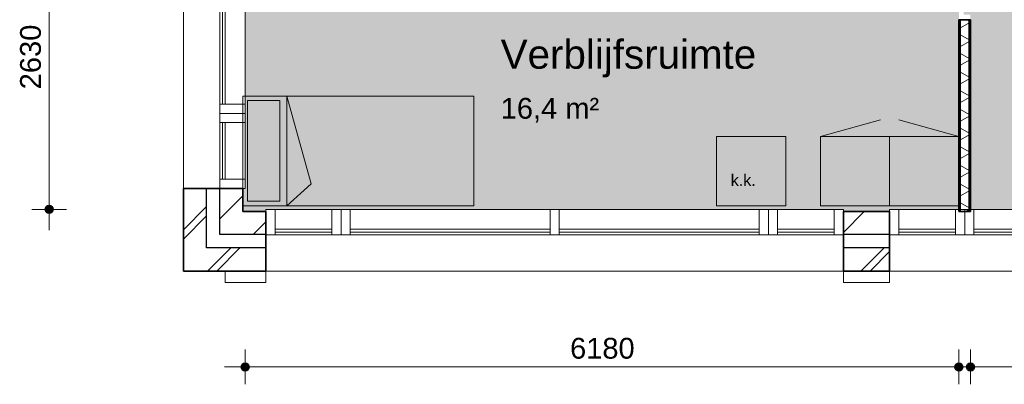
# Model space of a CAD drawing. Header units: millimetres. Extents: x 76115 to 117635, y -12665 to 37646.
# Tile 2 of 52: x 76115 to 84641, y 2172 to 5326. Entities that reach past the tile are written whole.
import ezdxf

# ---------------------------------------------------------------- set-up
doc = ezdxf.new("R2010")
doc.units = ezdxf.units.MM
for name, color, linetype, lineweight in [('A-ANNO-DIMS', 211, 'Continuous', 9), ('A-ANNO-DIMS-100', 211, 'Continuous', 9), ('A-AREA-IDEN', 2, 'Continuous', 13), ('A-AREA-PATT', 32, 'Continuous', 9), ('A-DETL', 90, 'Continuous', 13), ('A-GLAZ-CURT', 52, 'Continuous', 13), ('A-GLAZ-CWMG', 51, 'Continuous', 13), ('A-WALL', 113, 'Continuous', 18), ('A-WALL-PATT', 111, 'Continuous', 35), ('G-ANNO-TEXT', 231, 'Continuous', 9), ('I-WALL', 2, 'Continuous', 18)]:
    doc.layers.add(name, color=color, linetype=linetype, lineweight=lineweight)
doc.styles.add('Arial', font='arial.ttf', dxfattribs={"height": 180})
doc.styles.add('Arial_1', font='arial.ttf', dxfattribs={"height": 250})
doc.styles.add('Arial_2', font='arial.ttf', dxfattribs={"height": 100})
doc.dimstyles.new('1_8mm', dxfattribs={"dimscale": 304.8, "dimtxt": 183.646692, "dimasz": 0.918635, "dimexe": 0.492126, "dimexo": 0.0625, "dimgap": 0.059055, "dimtad": 1, "dimdec": 0, "dimrnd": 5, "dimzin": 0, "dimdsep": 46, "dimtxsty": 'Arial', "dimblk1": 'DOTSMALL', "dimblk2": 'DOTSMALL', "dimsah": 1, "dimcen": 0.09, "dimdle": 0.590551, "dimazin": 0, "dimtfac": 1, "dimtdec": 4, "dimtix": 1, "dimtmove": 0, "dimatfit": 3, "dimfxl": 0.492126, "dimfxlon": 1, "dimtvp": 1, "dimtolj": 1, "dimtzin": 0, "dimlwd": 13, "dimlwe": 13, "dimarcsym": 2})
pattern_1 = [(45, (0, 0), (-282.8427, 282.8427), []), (45, (0, 80), (-282.8427, 282.8427), [])]
pattern_2 = [(45, (0, 0), (-212.132, 212.132), [])]
pattern_3 = [(180, (84347.65, 19856.22), (-2e-14, -200), []), (180, (84347.65, 19872.22), (-2e-14, -200), []), (180, (84347.65, 19888.22), (-2e-14, -200), []), (180, (84347.65, 19904.22), (-2e-14, -200), [])]

# ---------------------------------------------------------------- blocks, each defined once
blk = doc.blocks.new('Rectangular Mullion - 80x220-7501421-plot_01')
at = {"layer": 'A-GLAZ-CWMG'}
for p, q in [((-80, 0), (0, 0)), ((-80, -220), (-80, 0)), ((0, 0), (0, -220)), ((0, -220), (-80, -220))]:
    blk.add_line(p, q, dxfattribs=at)
blk = doc.blocks.new('System Panel - glas_offset-35-7501420-plot_01')
at = {"layer": 'A-GLAZ-CURT'}
for p, q in [((865, 47.5), (-865, 47.5)), ((-865, 47.5), (-865, 22.5)), ((-865, 22.5), (865, 22.5)), ((865, 22.5), (865, 47.5))]:
    blk.add_line(p, q, dxfattribs=at)
blk = doc.blocks.new('Rectangular Mullion - 80x220-V12-plot_01')
at = {"layer": 'A-GLAZ-CWMG'}
for p, q in [((77847.6, 4595.5), (77847.6, 6325.5)), ((78067.6, 4595.5), (78067.6, 6315.8))]:
    blk.add_line(p, q, dxfattribs=at)
blk = doc.blocks.new('System Panel - glas_offset-35-7501423-plot_01')
at = {"layer": 'A-GLAZ-CURT'}
for p, q in [((245, 47.5), (-245, 47.5)), ((-245, 47.5), (-245, 22.5)), ((-245, 22.5), (245, 22.5)), ((245, 22.5), (245, 47.5))]:
    blk.add_line(p, q, dxfattribs=at)
blk = doc.blocks.new('Rectangular Mullion - 80x220-7501419-plot_01')
at = {"layer": 'A-GLAZ-CWMG'}
for p, q in [((83727.6, 36265.8), (84217.7, 36265.8)), ((83727.6, 36045.8), (84217.7, 36045.8))]:
    blk.add_line(p, q, dxfattribs=at)
blk = doc.blocks.new('Rectangular Mullion - 80x220-7501424-plot_01')
at = {"layer": 'A-GLAZ-CWMG'}
for p, q in [((-80, 0), (0, 0)), ((-80, -220), (-80, 0)), ((0, 0), (0, -220)), ((0, -220), (-80, -220))]:
    blk.add_line(p, q, dxfattribs=at)
blk = doc.blocks.new('Rectangular Mullion - 80x220-7501425-plot_01')
at = {"layer": 'A-GLAZ-CWMG'}
for p, q in [((0, 0), (-80, 0)), ((-80, 0), (-80, -220)), ((0, -220), (0, 0)), ((-80, -220), (0, -220))]:
    blk.add_line(p, q, dxfattribs=at)
blk = doc.blocks.new('Rectangular Mullion - 80x220-V1-plot_01')
at = {"layer": 'A-GLAZ-CWMG'}
for p, q in [((80787.6, 36265.8), (82517.6, 36265.8)), ((80787.6, 36045.8), (82517.6, 36045.8))]:
    blk.add_line(p, q, dxfattribs=at)
blk = doc.blocks.new('Rectangular Mullion - 80x220-7501422-plot_01')
at = {"layer": 'A-GLAZ-CWMG'}
for p, q in [((0, 0), (-80, 0)), ((-80, 0), (-80, -220)), ((0, -220), (0, 0)), ((-80, -220), (0, -220))]:
    blk.add_line(p, q, dxfattribs=at)
blk = doc.blocks.new('Rectangular Mullion - 80x220-V2-plot_01')
at = {"layer": 'A-GLAZ-CWMG'}
for p, q in [((78977.6, 36265.8), (80707.6, 36265.8)), ((78977.6, 36045.8), (80707.6, 36045.8))]:
    blk.add_line(p, q, dxfattribs=at)
blk = doc.blocks.new('Rectangular Mullion - 80x220-7501417-plot_01')
at = {"layer": 'A-GLAZ-CWMG'}
for p, q in [((-40, 0), (40, 0)), ((-40, -220), (-40, 0)), ((40, 0), (40, -220)), ((40, -220), (-40, -220))]:
    blk.add_line(p, q, dxfattribs=at)
blk = doc.blocks.new('DIMBLOCK30-plot_01')
at = {"layer": 'A-ANNO-DIMS-100', "lineweight": 25}
h = blk.add_hatch(color=256, dxfattribs=at)
edge = h.paths.add_edge_path()
edge.add_arc((84347.7, 2322.4), 35, 0, 360)
h = blk.add_hatch(color=256, dxfattribs=at)
edge = h.paths.add_edge_path()
edge.add_arc((86107.7, 2322.4), 35, 0, 360)
at = {"layer": 'A-ANNO-DIMS-100', "lineweight": 13}
for p, q in [((84347.7, 2322.4), (84347.7, 2472.4)), ((86107.7, 2322.4), (86107.7, 2472.4)), ((84167.7, 2322.4), (86287.7, 2322.4)), ((84347.7, 2322.4), (84347.7, 2172.4)), ((86107.7, 2322.4), (86107.7, 2172.4))]:
    blk.add_line(p, q, dxfattribs=at)
at = {"layer": 'A-ANNO-DIMS-100', "lineweight": 25}
for centre in [(84347.7, 2322.4), (86107.7, 2322.4)]:
    blk.add_circle(centre, 35, dxfattribs=at)
at = {"layer": 'A-ANNO-DIMS-100', "color": 0, "lineweight": 13, "insert": (84950.8, 2574.1), "char_height": 180, "width": 664.518, "attachment_point": 1, "line_spacing_factor": 0.941778, "style": 'Arial'}
blk.add_mtext('1760', dxfattribs=at)
blk = doc.blocks.new('_DotSmall')
at = {"color": 0, "linetype": 'ByBlock', "const_width": 0.5}
blk.add_lwpolyline([(-0.0625, 0, 1), (0.0625, 0, 1)], format="xyb", close=True, dxfattribs=at)
blk = doc.blocks.new('DIMBLOCK31-plot_01')
at = {"layer": 'A-ANNO-DIMS-100', "lineweight": 25}
h = blk.add_hatch(color=256, dxfattribs=at)
edge = h.paths.add_edge_path()
edge.add_arc((78067.6, 2322.4), 35, 0, 360)
h = blk.add_hatch(color=256, dxfattribs=at)
edge = h.paths.add_edge_path()
edge.add_arc((84247.7, 2322.4), 35, 0, 360)
at = {"layer": 'A-ANNO-DIMS-100', "lineweight": 13}
for p, q in [((78067.6, 2322.4), (78067.6, 2472.4)), ((84247.7, 2322.4), (84247.7, 2472.4)), ((77887.6, 2322.4), (84427.7, 2322.4)), ((78067.6, 2322.4), (78067.6, 2172.4)), ((84247.7, 2322.4), (84247.7, 2172.4))]:
    blk.add_line(p, q, dxfattribs=at)
at = {"layer": 'A-ANNO-DIMS-100', "lineweight": 25}
for centre in [(78067.6, 2322.4), (84247.7, 2322.4)]:
    blk.add_circle(centre, 35, dxfattribs=at)
at = {"layer": 'A-ANNO-DIMS-100', "color": 0, "lineweight": 13, "insert": (80880.7, 2574.1), "char_height": 180, "width": 664.518, "attachment_point": 1, "line_spacing_factor": 0.941778, "style": 'Arial'}
blk.add_mtext('6180', dxfattribs=at)
blk = doc.blocks.new('DIMBLOCK32-plot_01')
at = {"layer": 'A-ANNO-DIMS-100', "lineweight": 25}
h = blk.add_hatch(color=256, dxfattribs=at)
edge = h.paths.add_edge_path()
edge.add_arc((76370.1, 6315.6), 35, 0, 360)
h = blk.add_hatch(color=256, dxfattribs=at)
edge = h.paths.add_edge_path()
edge.add_arc((76370.1, 3685.6), 35, 0, 360)
at = {"layer": 'A-ANNO-DIMS-100', "lineweight": 13}
for p, q in [((76370.1, 6495.6), (76370.1, 3505.6)), ((76370.1, 6315.6), (76220.1, 6315.6)), ((76370.1, 6315.6), (76520.1, 6315.6)), ((76370.1, 3685.6), (76220.1, 3685.6)), ((76370.1, 3685.6), (76520.1, 3685.6))]:
    blk.add_line(p, q, dxfattribs=at)
at = {"layer": 'A-ANNO-DIMS-100', "lineweight": 25}
for centre in [(76370.1, 6315.6), (76370.1, 3685.6)]:
    blk.add_circle(centre, 35, dxfattribs=at)
at = {"layer": 'A-ANNO-DIMS-100', "color": 0, "lineweight": 13, "insert": (76118.4, 4723.7), "char_height": 180, "width": 664.518, "attachment_point": 1, "rotation": 90, "line_spacing_factor": 0.941778, "style": 'Arial'}
blk.add_mtext('2630', dxfattribs=at)

msp = doc.modelspace()

# ---------------------------------------------------------------- hatches: boundary and pattern name
at = {"layer": 'A-AREA-PATT'}
h = msp.add_hatch(color=9, dxfattribs=at)
h.paths.add_polyline_path([(104851.7, 3666.6), (104996.7, 3666.6), (104996.7, 5370.5), (105046.7, 5370.5), (105046.7, 6270.5), (104996.7, 6270.5), (104996.7, 6460.5), (105046.7, 6460.5), (105046.7, 7360.5), (104996.7, 7360.5), (104996.7, 10770.6), (105046.7, 10770.6), (105046.7, 11670.6), (104996.7, 11670.6), (104996.7, 11860.6), (105046.7, 11860.6), (105046.7, 12760.6), (104996.7, 12760.6), (104996.7, 14516.8), (109547.8, 14516.8), (109547.8, 16170.6), (109597.8, 16170.6), (109597.8, 17070.6), (109547.8, 17070.6), (109547.8, 17260.6), (109597.8, 17260.6), (109597.8, 18160.6), (109547.8, 18160.6), (109547.8, 21570.6), (109597.8, 21570.6), (109597.8, 22470.6), (109547.8, 22470.6), (109547.8, 22660.6), (109597.8, 22660.6), (109597.8, 23560.6), (109547.8, 23560.6), (109547.8, 26970.7), (109597.8, 26970.7), (109597.8, 27870.7), (109547.8, 27870.7), (109547.8, 28060.7), (109597.8, 28060.7), (109597.8, 28960.7), (109547.8, 28960.7), (109547.8, 32370.7), (109597.8, 32370.7), (109597.8, 33270.7), (109547.8, 33270.7), (109547.8, 33460.7), (109597.8, 33460.7), (109597.8, 34360.7), (109547.8, 34360.7), (109547.8, 36045.8), (107797.8, 36045.8), (107797.8, 30115.8), (106042.8, 30115.8), (106042.8, 30165.8), (105142.8, 30165.8), (105142.8, 30115.8), (104952.8, 30115.8), (104952.8, 30165.8), (104052.8, 30165.8), (104052.8, 30115.8), (100642.7, 30115.8), (100642.7, 30165.8), (99742.7, 30165.8), (99742.7, 30115.8), (99552.7, 30115.8), (99552.7, 30165.8), (98652.7, 30165.8), (98652.7, 30115.8), (95242.7, 30115.8), (95242.7, 30165.8), (94342.7, 30165.8), (94342.7, 30115.8), (94152.7, 30115.8), (94152.7, 30165.8), (93252.7, 30165.8), (93252.7, 30115.8), (89842.7, 30115.8), (89842.7, 30165.8), (88942.7, 30165.8), (88942.7, 30115.8), (88752.7, 30115.8), (88752.7, 30165.8), (87852.7, 30165.8), (87852.7, 30115.8), (86097.7, 30115.8), (86097.7, 36045.8), (84347.7, 36045.8), (84347.7, 34360.8), (84297.7, 34360.8), (84297.7, 33460.8), (84347.7, 33460.8), (84347.7, 33270.8), (84297.7, 33270.8), (84297.7, 32370.8), (84347.7, 32370.8), (84347.7, 28960.8), (84297.7, 28960.8), (84297.7, 28060.8), (84347.7, 28060.8), (84347.7, 27870.8), (84297.7, 27870.8), (84297.7, 26970.8), (84347.7, 26970.8), (84347.7, 23560.7), (84297.7, 23560.7), (84297.7, 22660.7), (84347.7, 22660.7), (84347.7, 22470.7), (84297.7, 22470.7), (84297.7, 21570.7), (84347.7, 21570.7), (84347.7, 18160.7), (84297.7, 18160.7), (84297.7, 17260.7), (84347.7, 17260.7), (84347.7, 17070.7), (84297.7, 17070.7), (84297.7, 16170.7), (84347.7, 16170.7), (84347.7, 12760.7), (84297.7, 12760.7), (84297.7, 11860.7), (84347.7, 11860.7), (84347.7, 11670.7), (84297.7, 11670.7), (84297.7, 10770.7), (84347.7, 10770.7), (84347.7, 7360.6), (84297.7, 7360.6), (84297.7, 6460.6), (84347.7, 6460.6), (84347.7, 6270.6), (84297.7, 6270.6), (84297.7, 5370.6), (84347.7, 5370.6), (84347.7, 3685.6), (86107.7, 3685.6), (86107.7, 5265.6), (86157.7, 5265.6), (86157.7, 6165.6), (86107.7, 6165.6), (86107.7, 6265.6), (85847.4, 6265.6), (85847.4, 14015.7), (94347.7, 14015.7), (94347.7, 12810.7), (94297.7, 12810.7), (94297.7, 11910.7), (94347.7, 11910.7), (94347.7, 10065.7), (96777.8, 10065.7), (96777.8, 10665.7), (96827.8, 10665.7), (96827.8, 11565.7), (96777.8, 11565.7), (96777.8, 14015.7), (100677.8, 14015.7), (100677.8, 6265.6), (99847.7, 6265.6), (99847.7, 3685.6), (100417.7, 3685.6), (100417.8, 3685.6), (104847.8, 3685.6), (104847.8, 3666.6)])
h.paths.add_polyline_path([(99797.7, 4065.6), (99807.7, 4065.6), (99807.7, 5865.6), (99797.7, 5865.6), (99797.7, 4460.5)])
h.paths.add_polyline_path([(85887.4, 6410.6), (85897.4, 6410.6), (85897.4, 7310.6), (85887.4, 7309.8)])
h.paths.add_polyline_path([(95192.7, 9965.7), (95992.7, 9965.7), (95992.7, 10025.7), (94392.7, 10025.7), (94392.7, 9965.7)])
h.paths.add_polyline_path([(102647.6, 11465.4), (102047.6, 11465.4), (102047.6, 12065.4), (102647.6, 12065.4), (102647.6, 11583.8)])
h.paths.add_polyline_path([(99177.8, 13965.7), (99177.8, 13975.7), (98277.8, 13975.7), (98277.8, 13965.7)])
h.paths.add_polyline_path([(86947.4, 13965.7), (86947.4, 13975.7), (86047.4, 13975.7), (86047.4, 13965.7), (86447.4, 13965.7)])
h.paths.add_polyline_path([(100479.8, 15865.8), (100089.8, 15865.8), (100089.8, 15915.8), (99189.8, 15915.8), (99189.8, 15865.8), (96379.8, 15865.8), (96379.8, 15915.8), (95479.8, 15915.8), (95479.8, 15865.8), (94769.8, 15865.8), (94769.8, 15915.8), (93869.8, 15915.8), (93869.8, 15865.8), (93204.8, 15865.8), (93204.8, 15915.8), (92304.8, 15915.8), (92304.8, 15865.8), (91639.8, 15865.8), (91639.8, 15915.8), (90739.8, 15915.8), (90739.8, 15865.8), (90074.8, 15865.8), (90074.8, 15915.8), (89174.8, 15915.8), (89174.8, 15865.8), (88509.8, 15865.8), (88509.8, 15915.8), (87609.8, 15915.8), (87609.8, 15865.8), (86947.4, 15865.8), (86947.4, 15915.8), (86047.4, 15915.8), (86047.4, 15865.8), (85847.4, 15865.8), (85847.4, 23365.8), (86047.4, 23365.8), (86047.4, 23315.8), (86947.4, 23315.8), (86947.4, 23365.8), (87609.8, 23365.8), (87609.8, 23315.8), (88509.8, 23315.8), (88509.8, 23365.8), (89174.8, 23365.8), (89174.8, 23315.8), (90074.8, 23315.8), (90074.8, 23365.8), (90739.8, 23365.8), (90739.8, 23315.8), (91639.8, 23315.8), (91639.8, 23365.8), (92304.8, 23365.8), (92304.8, 23315.8), (93204.8, 23315.8), (93204.8, 23365.8), (93869.8, 23365.8), (93869.8, 23315.8), (94769.8, 23315.8), (94769.8, 23365.8), (95479.8, 23365.8), (95479.8, 23315.8), (96379.8, 23315.8), (96379.8, 23365.8), (99189.8, 23365.8), (99189.8, 23315.8), (100089.8, 23315.8), (100089.8, 23365.8), (100479.8, 23365.8), (100479.8, 23315.8), (101379.8, 23315.8), (101379.8, 23365.8), (104189.8, 23365.8), (104189.8, 23315.8), (105089.8, 23315.8), (105089.8, 23365.8), (105334.8, 23365.8), (105334.8, 15865.8), (105089.8, 15865.8), (105089.8, 15915.8), (104189.8, 15915.8), (104189.8, 15865.8), (101379.8, 15865.8), (101379.8, 15915.8), (100479.8, 15915.8), (100479.8, 15878.3)])
h.paths.add_polyline_path([(85897.4, 24961.5), (85847.4, 24961.5), (85847.4, 25561.5), (85948.2, 25561.5), (85948.2, 28065.8), (88547.4, 28065.8), (88547.4, 28265.6), (89147.4, 28265.6), (89147.4, 28065.8), (105497.8, 28065.8), (105497.8, 25165.7), (86447.4, 25165.7), (86447.4, 24961.5)])
h.paths.add_polyline_path([(99746.3, 25205.7), (99785.4, 25205.7), (99785.4, 25265.7), (99010.4, 25265.7), (99010.4, 25205.7)])
h.paths.add_polyline_path([(100647.9, 25205.7), (101547.9, 25205.7), (101547.9, 25265.7), (100647.9, 25265.7)])
h.paths.add_polyline_path([(95284.8, 25205.7), (95935.2, 25205.7), (95935.2, 25265.7), (95160.2, 25265.7), (95160.2, 25205.7)])
h.paths.add_polyline_path([(101547.9, 27965.8), (101547.9, 28025.8), (100647.9, 28025.8), (100647.9, 27965.8), (101533.2, 27965.8)])
h.paths.add_polyline_path([(93619.7, 28015.8), (93747.2, 28015.8), (93747.2, 28025.8), (92847.2, 28025.8), (92847.2, 28015.8)])
h.paths.add_polyline_path([(90097.3, 28015.8), (90096.7, 28025.8), (89197.3, 28025.8), (89197.3, 28015.8), (89535.4, 28015.8)])
h.paths.add_polyline_path([(87048.2, 28015.8), (87048.2, 28025.8), (86148.2, 28025.8), (86148.2, 28015.8)])
h = msp.add_hatch(color=9, dxfattribs=at)
h.paths.add_polyline_path([(83408.8, 3666.6), (83647.7, 3666.6), (83647.7, 3685.6), (84247.7, 3685.6), (84247.7, 6315.6), (78067.6, 6315.6), (78067.6, 3865.5), (78048.6, 3865.5), (78048.6, 3666.6), (78247.6, 3666.6), (78247.6, 3685.6), (83247.6, 3685.6), (83247.6, 3666.6)])
h.paths.add_polyline_path([(84287.7, 5370.6), (84297.7, 5370.6), (84297.7, 6270.6), (84287.7, 6270.6), (84287.7, 5885.2)])
h.paths.add_polyline_path([(80287.7, 6355.6), (81187.7, 6355.6), (81187.7, 6365.6), (80287.7, 6365.5)])
at = {"layer": 'A-WALL-PATT', "lineweight": 9}
h = msp.add_hatch(dxfattribs=at)
h.set_pattern_fill('FP_1', color=256, style=0, pattern_type=2)
h.set_pattern_definition(pattern_1)
h.paths.add_polyline_path([(77733.6, 3351.6), (77733.6, 3865.5), (77533.6, 3865.5), (77533.6, 3351.6)])
h.paths.add_polyline_path([(77733.6, 8865.5), (77733.6, 9265.5), (77533.6, 9265.5), (77533.6, 8865.5)])
h.paths.add_polyline_path([(77733.6, 14265.6), (77733.6, 14665.6), (77533.6, 14665.6), (77533.6, 14265.6)])
h.paths.add_polyline_path([(77533.6, 19665.6), (77733.6, 19665.6), (77733.6, 20061.5), (77533.6, 20061.5)])
h.paths.add_polyline_path([(77533.6, 25061.5), (77733.6, 25061.5), (77733.6, 25465.7), (77533.6, 25465.7)])
h.paths.add_polyline_path([(77733.6, 30465.7), (77733.6, 30865.8), (77533.6, 30865.8), (77533.6, 30465.7)])
h.paths.add_polyline_path([(77533.6, 35865.8), (77733.6, 35865.8), (77733.6, 36379.8), (77533.6, 36379.8), (77533.6, 36064.8)])
h = msp.add_hatch(dxfattribs=at)
h.set_pattern_fill('FP_2', color=256, angle=45, style=0, pattern_type=2)
h.set_pattern_definition(pattern_2)
h.paths.add_polyline_path([(77848.6, 3666.6), (78048.6, 3666.6), (78048.6, 3865.5), (77848.6, 3865.5)])
h.paths.add_polyline_path([(78048.6, 8865.5), (78048.6, 9265.5), (77848.6, 9265.5), (77848.6, 8865.5)])
h.paths.add_polyline_path([(77848.6, 14265.6), (78048.6, 14265.6), (78048.6, 14665.6), (77848.6, 14665.6), (77848.6, 14433.1)])
h.paths.add_polyline_path([(77848.6, 19665.6), (78048.6, 19665.6), (78048.6, 20061.5), (77848.6, 20061.5)])
h.paths.add_polyline_path([(78048.6, 25061.5), (78048.6, 25465.7), (77848.6, 25465.7), (77848.6, 25061.5)])
h.paths.add_polyline_path([(78048.6, 30465.7), (78048.6, 30865.8), (77848.6, 30865.8), (77848.6, 30465.7)])
h.paths.add_polyline_path([(78048.6, 35865.8), (78048.6, 36064.8), (77848.6, 36064.8), (77848.6, 35865.8)])
h = msp.add_hatch(dxfattribs=at)
h.set_pattern_fill('FP_3', color=256, angle=90, style=0, pattern_type=2)
h.set_pattern_definition(pattern_3)
h.paths.add_polyline_path([(84260.2, 3666.6), (84260.2, 5325.6), (84247.7, 5325.6), (84247.7, 3666.6)])
h.paths.add_polyline_path([(84247.7, 6315.6), (84260.2, 6315.6), (84260.2, 6328.1), (84247.7, 6328.1)])
h.paths.add_polyline_path([(84247.7, 6403.1), (84260.2, 6403.1), (84260.2, 6415.6), (84247.7, 6415.6)])
h.paths.add_polyline_path([(84247.7, 7405.6), (84260.2, 7405.6), (84260.2, 9028.2), (84247.7, 9028.2), (84247.7, 8734.5)])
h.paths.add_polyline_path([(84260.2, 9103.2), (84260.2, 10725.7), (84247.7, 10725.7), (84247.7, 9103.2)])
h.paths.add_polyline_path([(84260.2, 11715.7), (84260.2, 11728.2), (84247.7, 11728.2), (84247.7, 11715.7)])
h.paths.add_polyline_path([(84260.2, 11803.2), (84260.2, 11815.7), (84247.7, 11815.7), (84247.7, 11803.2)])
h.paths.add_polyline_path([(84247.7, 12805.7), (84260.2, 12805.7), (84260.2, 14428.2), (84247.7, 14428.2), (84247.7, 13008.5)])
h.paths.add_polyline_path([(84247.7, 14503.2), (84260.2, 14503.2), (84260.2, 16125.7), (84247.7, 16125.7), (84247.7, 14515.7)])
h.paths.add_polyline_path([(84260.2, 17115.7), (84260.2, 17128.2), (84247.7, 17128.2), (84247.7, 17115.7)])
h.paths.add_polyline_path([(84260.2, 17203.2), (84260.2, 17215.7), (84247.7, 17215.7), (84247.7, 17203.2)])
h.paths.add_polyline_path([(84247.7, 18205.7), (84260.2, 18205.7), (84260.2, 19828.2), (84247.7, 19828.2), (84247.7, 19815.7)])
h.paths.add_polyline_path([(84260.2, 19903.2), (84260.2, 21525.7), (84247.7, 21525.7), (84247.7, 19903.2)])
h.paths.add_polyline_path([(84260.2, 22515.7), (84260.2, 22528.2), (84247.7, 22528.2), (84247.7, 22515.7)])
h.paths.add_polyline_path([(84247.7, 22603.2), (84260.2, 22603.2), (84260.2, 22615.7), (84247.7, 22615.7)])
h.paths.add_polyline_path([(84247.7, 23605.7), (84260.2, 23605.7), (84260.2, 25228.3), (84247.7, 25228.3), (84247.7, 25215.8)])
h.paths.add_polyline_path([(84260.2, 25303.3), (84260.2, 26925.8), (84247.7, 26925.8), (84247.7, 25303.3)])
h.paths.add_polyline_path([(84247.7, 27915.8), (84260.2, 27915.8), (84260.2, 27928.3), (84247.7, 27928.3)])
h.paths.add_polyline_path([(84260.2, 28003.3), (84260.2, 28015.8), (84247.7, 28015.8), (84247.7, 28003.3)])
h.paths.add_polyline_path([(84260.2, 29005.8), (84260.2, 30628.3), (84247.7, 30628.3), (84247.7, 29005.8)])
h.paths.add_polyline_path([(84260.2, 30703.3), (84260.2, 32325.8), (84247.7, 32325.8), (84247.7, 30703.3)])
h.paths.add_polyline_path([(84247.7, 33315.8), (84260.2, 33315.8), (84260.2, 33328.3), (84247.7, 33328.3)])
h.paths.add_polyline_path([(84247.7, 33403.3), (84260.2, 33403.3), (84260.2, 33415.8), (84247.7, 33415.8)])
h.paths.add_polyline_path([(84260.2, 34405.8), (84260.2, 36045.8), (84247.7, 36045.8), (84247.7, 34405.8)])
h = msp.add_hatch(dxfattribs=at)
h.set_pattern_fill('FP_4', color=256, angle=60, style=0, pattern_type=2)
h.set_pattern_definition([(150, (84347.65, 19856.21), (-70, -121.2436), []), (210, (84347.65, 19856.21), (70, -121.2436), [])])
h.paths.add_polyline_path([(84335.2, 3666.6), (84335.2, 5325.6), (84260.2, 5325.6), (84260.2, 3666.6)])
h.paths.add_polyline_path([(84260.2, 6315.6), (84335.2, 6315.6), (84335.2, 6415.6), (84260.2, 6415.6), (84260.2, 6328.1)])
h.paths.add_polyline_path([(84335.2, 7405.6), (84335.2, 10725.7), (84260.2, 10725.7), (84260.2, 7405.6)])
h.paths.add_polyline_path([(84260.2, 11715.7), (84335.2, 11715.7), (84335.2, 11815.7), (84260.2, 11815.7), (84260.2, 11728.2)])
h.paths.add_polyline_path([(84335.2, 12805.7), (84335.2, 16125.7), (84260.2, 16125.7), (84260.2, 12805.7)])
h.paths.add_polyline_path([(84335.2, 17115.7), (84335.2, 17215.7), (84260.2, 17215.7), (84260.2, 17115.7)])
h.paths.add_polyline_path([(84335.2, 18205.7), (84335.2, 21525.7), (84260.2, 21525.7), (84260.2, 18205.7)])
h.paths.add_polyline_path([(84335.2, 22515.7), (84335.2, 22615.7), (84260.2, 22615.7), (84260.2, 22515.7)])
h.paths.add_polyline_path([(84260.2, 23605.7), (84335.2, 23605.7), (84335.2, 26925.8), (84260.2, 26925.8), (84260.2, 25228.3)])
h.paths.add_polyline_path([(84335.2, 27915.8), (84335.2, 28015.8), (84260.2, 28015.8), (84260.2, 27915.8)])
h.paths.add_polyline_path([(84260.2, 29005.8), (84335.2, 29005.8), (84335.2, 32325.8), (84260.2, 32325.8), (84260.2, 30628.3)])
h.paths.add_polyline_path([(84335.2, 33315.8), (84335.2, 33415.8), (84260.2, 33415.8), (84260.2, 33315.8)])
h.paths.add_polyline_path([(84335.2, 34405.8), (84335.2, 36045.8), (84260.2, 36045.8), (84260.2, 34405.8)])
h = msp.add_hatch(dxfattribs=at)
h.set_pattern_fill('FP_3', color=256, angle=90, style=0, pattern_type=2)
h.set_pattern_definition(pattern_3)
h.paths.add_polyline_path([(84347.7, 3666.6), (84347.7, 5325.6), (84335.2, 5325.6), (84335.2, 3666.6)])
h.paths.add_polyline_path([(84347.7, 6315.6), (84347.7, 6415.6), (84335.2, 6415.6), (84335.2, 6315.6)])
h.paths.add_polyline_path([(84335.2, 7405.6), (84347.7, 7405.6), (84347.7, 10725.7), (84335.2, 10725.7), (84335.2, 8734.5)])
h.paths.add_polyline_path([(84347.7, 11715.7), (84347.7, 11815.7), (84335.2, 11815.7), (84335.2, 11715.7)])
h.paths.add_polyline_path([(84347.7, 12805.7), (84347.7, 16125.7), (84335.2, 16125.7), (84335.2, 12805.7)])
h.paths.add_polyline_path([(84347.7, 17115.7), (84347.7, 17215.7), (84335.2, 17215.7), (84335.2, 17115.7)])
h.paths.add_polyline_path([(84347.7, 18205.7), (84347.7, 21525.7), (84335.2, 21525.7), (84335.2, 18205.7)])
h.paths.add_polyline_path([(84347.7, 22515.7), (84347.7, 22615.7), (84335.2, 22615.7), (84335.2, 22515.7)])
h.paths.add_polyline_path([(84347.7, 23605.7), (84347.7, 26925.8), (84335.2, 26925.8), (84335.2, 23605.7)])
h.paths.add_polyline_path([(84335.2, 27915.8), (84347.7, 27915.8), (84347.7, 28015.8), (84335.2, 28015.8)])
h.paths.add_polyline_path([(84347.7, 29005.8), (84347.7, 32325.8), (84335.2, 32325.8), (84335.2, 29005.8)])
h.paths.add_polyline_path([(84347.7, 33315.8), (84347.7, 33415.8), (84335.2, 33415.8), (84335.2, 33315.8)])
h.paths.add_polyline_path([(84335.2, 34405.8), (84347.7, 34405.8), (84347.7, 36045.8), (84335.2, 36045.8)])
h = msp.add_hatch(dxfattribs=at)
h.set_pattern_fill('FP_2', color=256, angle=45, style=0, pattern_type=2)
h.set_pattern_definition(pattern_2)
h.paths.add_polyline_path([(94047.7, 3466.6), (94248.7, 3466.6), (94248.7, 3666.6), (94047.7, 3666.6)])
h.paths.add_polyline_path([(89047.7, 3466.6), (89047.7, 3666.6), (87997.7, 3666.6), (87997.7, 3466.6)])
h.paths.add_polyline_path([(83247.6, 3466.6), (83647.7, 3466.6), (83647.7, 3666.6), (83247.6, 3666.6)])
h.paths.add_polyline_path([(77848.6, 3466.6), (78247.6, 3466.6), (78247.6, 3666.6), (77848.6, 3666.6)])
h = msp.add_hatch(dxfattribs=at)
h.set_pattern_fill('FP_1', color=256, style=0, pattern_type=2)
h.set_pattern_definition(pattern_1)
h.paths.add_polyline_path([(89047.7, 3151.6), (89047.7, 3351.6), (87997.7, 3351.6), (87997.7, 3151.6)])
h.paths.add_polyline_path([(83247.6, 3151.6), (83647.7, 3151.6), (83647.7, 3351.6), (83247.6, 3351.6)])
h.paths.add_polyline_path([(77533.6, 3151.6), (78247.6, 3151.6), (78247.6, 3351.6), (77533.6, 3351.6)])

# ---------------------------------------------------------------- linework, layer by layer
at = {"layer": 'A-DETL', "lineweight": 9}
for p, q in [((80048.6, 4665.6), (78048.6, 4665.6)), ((78048.6, 3715.6), (78048.6, 4665.6)), ((78088.6, 3755.6), (78088.6, 4625.6)), ((78088.6, 4625.6), (78368.6, 4625.6)), ((78368.6, 4625.6), (78368.6, 3755.6)), ((78428.6, 4665.6), (78428.6, 3715.6)), ((78640.4, 3906.3), (78428.6, 4665.6)), ((80048.6, 3715.6), (80048.6, 4665.6)), ((78428.6, 3715.6), (78640.4, 3906.3)), ((78368.6, 3755.6), (78088.6, 3755.6)), ((78048.6, 3715.6), (80048.6, 3715.6))]:
    msp.add_line(p, q, dxfattribs=at)
at = {"layer": 'A-DETL'}
for p, q in [((83047.7, 4315.6), (83567.8, 4460.7)), ((84247.7, 4315.6), (83727.5, 4460.7)), ((82747.7, 4315.6), (82147.7, 4315.6)), ((82147.7, 4315.6), (82147.7, 3715.6)), ((82747.7, 3715.6), (82747.7, 4315.6)), ((83047.7, 3715.6), (83047.7, 4315.6)), ((83047.7, 4315.6), (83647.7, 4315.6)), ((83647.7, 3715.6), (83647.7, 4315.6)), ((83647.7, 4315.6), (84247.7, 4315.6)), ((84247.7, 3715.6), (84247.7, 4315.6)), ((82147.7, 3715.6), (82747.7, 3715.6)), ((83647.7, 3715.6), (83047.7, 3715.6)), ((84247.7, 3715.6), (83647.7, 3715.6))]:
    msp.add_line(p, q, dxfattribs=at)
at = {"layer": 'A-WALL'}
for p, q in [((77533.6, 3865.5), (77533.6, 8865.5)), ((77893.3, 3051.6), (77893.3, 3151.6)), ((78247.6, 3051.6), (78247.6, 3151.6)), ((83247.6, 3151.6), (78247.6, 3151.6)), ((83247.6, 3151.6), (83247.6, 3051.6)), ((83647.7, 3051.6), (83647.7, 3151.6)), ((87997.7, 3151.6), (83647.7, 3151.6)), ((78247.6, 3051.6), (77893.3, 3051.6)), ((83647.7, 3051.6), (83247.6, 3051.6))]:
    msp.add_line(p, q, dxfattribs=at)
at = {"layer": 'A-WALL', "lineweight": 25}
for p, q in [((84260.2, 3666.6), (84260.2, 5325.6)), ((84335.2, 3666.6), (84335.2, 5325.6)), ((77733.6, 3351.6), (77733.6, 3865.5)), ((77848.6, 3466.6), (77848.6, 3865.5)), ((78247.6, 3466.6), (77848.6, 3466.6)), ((83647.7, 3466.6), (83247.6, 3466.6)), ((78247.6, 3351.6), (77733.6, 3351.6)), ((83647.7, 3351.6), (83247.6, 3351.6))]:
    msp.add_line(p, q, dxfattribs=at)
at = {"layer": 'A-WALL', "lineweight": 35}
for p, q in [((77533.6, 3865.5), (77533.6, 3151.6)), ((78048.6, 3865.5), (77533.6, 3865.5)), ((78048.6, 3666.6), (78048.6, 3865.5)), ((78247.6, 3666.6), (78048.6, 3666.6)), ((78247.6, 3151.6), (78247.6, 3666.6)), ((83647.7, 3666.6), (83247.6, 3666.6)), ((83247.6, 3666.6), (83247.6, 3151.6)), ((83647.7, 3151.6), (83647.7, 3666.6)), ((77533.6, 3151.6), (78247.6, 3151.6)), ((83247.6, 3151.6), (83647.7, 3151.6))]:
    msp.add_line(p, q, dxfattribs=at)
at = {"layer": 'I-WALL', "lineweight": 35}
for p, q in [((84247.7, 5325.6), (84247.7, 3666.6)), ((84347.7, 5325.6), (84247.7, 5325.6)), ((84347.7, 3666.6), (84347.7, 5325.6)), ((84247.7, 3666.6), (84347.7, 3666.6))]:
    msp.add_line(p, q, dxfattribs=at)

# ---------------------------------------------------------------- block references
at = {"layer": 'A-GLAZ-CURT', "rotation": 270.0000000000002}
for name, p in [('System Panel - glas_offset-35-7501420-plot_01', (77847.6, 5460.5)), ('System Panel - glas_offset-35-7501423-plot_01', (77847.6, 4190.5))]:
    msp.add_blockref(name, p, dxfattribs=at)
at = {"layer": 'A-GLAZ-CURT'}
for name, p in [('System Panel - glas_offset-35-7501423-plot_01', (78572.6, 3465.6)), ('System Panel - glas_offset-35-7501420-plot_01', (79842.6, 3465.6)), ('System Panel - glas_offset-35-7501420-plot_01', (81652.6, 3465.6)), ('System Panel - glas_offset-35-7501423-plot_01', (82922.6, 3465.6)), ('System Panel - glas_offset-35-7501423-plot_01', (83972.7, 3465.6)), ('System Panel - glas_offset-35-7501420-plot_01', (85242.7, 3465.6))]:
    msp.add_blockref(name, p, dxfattribs=at)
at = {"layer": 'A-GLAZ-CWMG'}
msp.add_blockref('Rectangular Mullion - 80x220-V12-plot_01', (0, 0), dxfattribs=at)
at = {"layer": 'A-GLAZ-CWMG', "extrusion": (0, 0, -1)}
for name, p, rotation in [('Rectangular Mullion - 80x220-7501421-plot_01', (-77847.6, 4515.5), 269.9999999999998), ('Rectangular Mullion - 80x220-7501424-plot_01', (-77847.6, 3865.5), 269.9999999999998), ('Rectangular Mullion - 80x220-7501424-plot_01', (-78897.6, 3465.6), 180), ('Rectangular Mullion - 80x220-7501417-plot_01', (-80747.6, 3465.6), 180), ('Rectangular Mullion - 80x220-7501421-plot_01', (-82597.6, 3465.6), 180), ('Rectangular Mullion - 80x220-7501424-plot_01', (-83247.6, 3465.6), 180), ('Rectangular Mullion - 80x220-7501424-plot_01', (-84297.7, 3465.6), 180)]:
    msp.add_blockref(name, p, dxfattribs=dict(at, rotation=rotation))
at = {"layer": 'A-GLAZ-CWMG'}
for name, p, rotation in [('Rectangular Mullion - 80x220-7501425-plot_01', (77847.6, 4515.5), 90.0000000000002), ('Rectangular Mullion - 80x220-7501419-plot_01', (114113.4, -79782.1), 89.99999999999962), ('Rectangular Mullion - 80x220-7501425-plot_01', (78247.6, 3465.6), 180), ('Rectangular Mullion - 80x220-7501419-plot_01', (162545.3, 39731.4), 180), ('Rectangular Mullion - 80x220-7501422-plot_01', (78897.6, 3465.6), 180), ('Rectangular Mullion - 80x220-V1-plot_01', (161495.3, 39731.4), 180), ('Rectangular Mullion - 80x220-V2-plot_01', (161495.3, 39731.4), 180), ('Rectangular Mullion - 80x220-7501425-plot_01', (82597.6, 3465.6), 180), ('Rectangular Mullion - 80x220-7501419-plot_01', (166895.3, 39731.4), 180), ('Rectangular Mullion - 80x220-7501425-plot_01', (83647.7, 3465.6), 180), ('Rectangular Mullion - 80x220-7501419-plot_01', (167945.3, 39731.4), 180), ('Rectangular Mullion - 80x220-7501422-plot_01', (84297.7, 3465.6), 180), ('Rectangular Mullion - 80x220-V1-plot_01', (166895.3, 39731.4), 180)]:
    msp.add_blockref(name, p, dxfattribs=dict(at, rotation=rotation))

# ---------------------------------------------------------------- texts
at = {"layer": 'A-AREA-IDEN', "lineweight": 9, "attachment_point": 1}
for s, insert, char_height, width, style in [('Verblijfsruimte', (80280.1, 5151.8), 250, 2677.636, 'Arial_1'), ('16,4 m²', (80280.1, 4649.4), 180, 1010.126, 'Arial')]:
    msp.add_mtext(s, dxfattribs=dict(at, insert=insert, char_height=char_height, width=width, style=style))
at = {"layer": 'G-ANNO-TEXT', "color": 7, "insert": (82271.8, 3988.3), "char_height": 100, "width": 256.54, "attachment_point": 1, "style": 'Arial_2'}
msp.add_mtext('k.k.', dxfattribs=at)

# ---------------------------------------------------------------- dimensions: what is measured, and where the dimension line sits
at = {"layer": 'A-ANNO-DIMS', "lineweight": 13}
dim = msp.add_linear_dim(base=(76370.1, 3685.6), p1=(76520.1, 6315.6), p2=(76520.1, 3685.6), angle=90, dimstyle='1_8mm', override={"dimpost": '<>', "dimfxl": 2630.03072}, dxfattribs=at)
dim.commit()
dim.dimension.update_dxf_attribs({"geometry": 'DIMBLOCK32-plot_01', "text_midpoint": (76260.1, 5000.6)})
for base, p1, p2, override, picture, middle in [((84247.7, 2322.4), (78067.6, 2472.4), (84247.7, 2472.4), {"dimpost": '<>', "dimfxl": 6180.040437}, 'DIMBLOCK31-plot_01', (81157.6, 2432.4)), ((86107.7, 2322.4), (84347.7, 2472.4), (86107.7, 2472.4), {"dimpost": '<>', "dimfxl": 1760.022383}, 'DIMBLOCK30-plot_01', (85227.7, 2432.4))]:
    dim = msp.add_linear_dim(base=base, p1=p1, p2=p2, dimstyle='1_8mm', override=override, dxfattribs=at)
    dim.commit()
    dim.dimension.update_dxf_attribs({"geometry": picture, "text_midpoint": middle})

doc.saveas('drawing.dxf')
